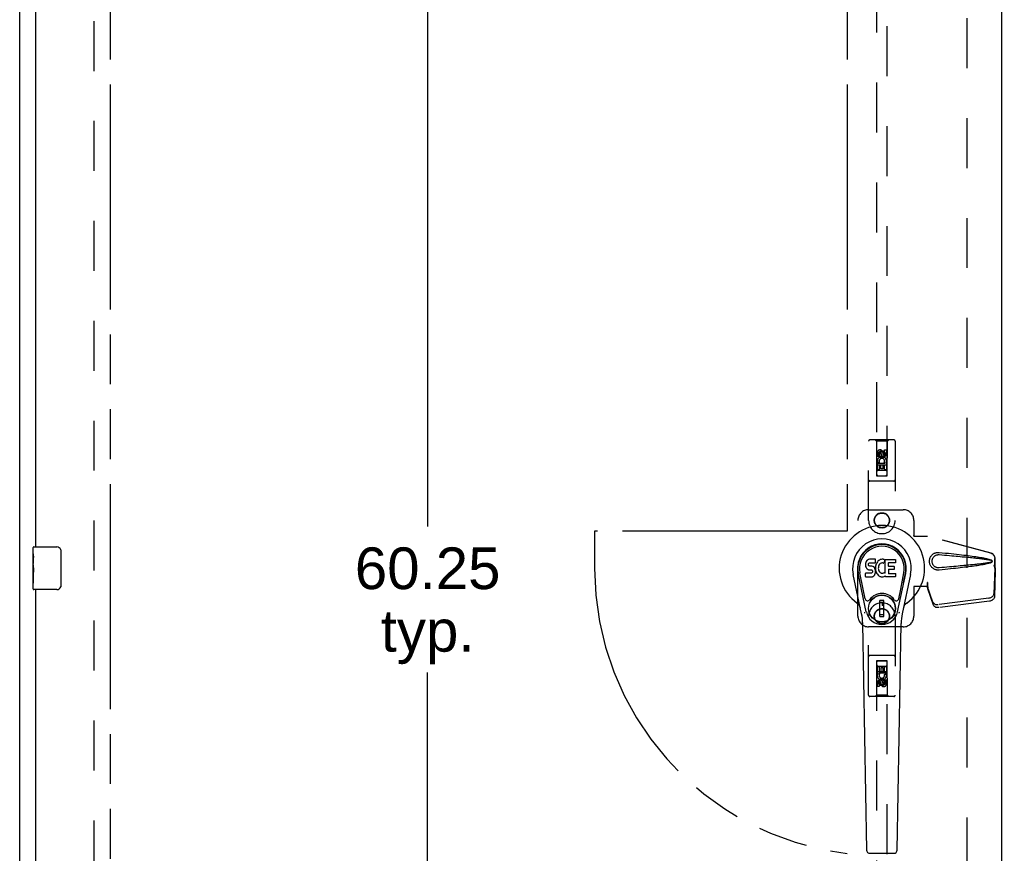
# Model space of a CAD drawing. Header units: inches. Extents: x 0 to 213, y 0 to 138.
# Tile 6 of 16: x 44 to 67, y 64 to 84. Entities that reach past the tile are written whole.
import ezdxf

# ---------------------------------------------------------------- set-up
doc = ezdxf.new("R2010")
doc.units = ezdxf.units.IN
doc.header["$LTSCALE"] = 11.73
doc.header["$MEASUREMENT"] = 0
doc.linetypes.add('HIDDEN', pattern=[0.2, 0.1, -0.1])
doc.linetypes.add('PHANTOM', pattern=[0.8, 0.45, -0.05, 0.1, -0.05, 0.1, -0.05])
doc.layers.get('0').update_dxf_attribs({"linetype": 'CONTINUOUS'})
for name, color, linetype in [('02___PRT_ALL_AXES', 7, 'CONTINUOUS'), ('AVAILABLE_DOOR_SPACE', 7, 'CONTINUOUS'), ('DEFAULT_2', 8, 'HIDDEN'), ('DIMENSIONS', 7, 'CONTINUOUS')]:
    doc.layers.add(name, color=color, linetype=linetype)
doc.styles.get("Standard").update_dxf_attribs({"font": 'arial.ttf'})
doc.dimstyles.new('DIMSTYLE_2', dxfattribs={"dimtxt": 0.978545, "dimasz": 1.254545, "dimexe": 0.09, "dimexo": 0.07, "dimgap": 0.039, "dimtad": 0, "dimtih": 1, "dimtoh": 1, "dimzin": 4, "dimdsep": 46, "dimtxsty": 'Standard', "dimblk": '_FILLED', "dimblk1": '_FILLED', "dimblk2": '_FILLED', "dimcen": 0.09, "dimazin": 1, "dimtfac": 1, "dimtdec": 3, "dimtofl": 0, "dimtmove": 0, "dimatfit": 3, "dimldrblk": '_FILLED', "dimfxl": 1, "dimtolj": 1, "dimtzin": 4, "dimarcsym": 0})
doc.dimstyles.get("Standard").update_dxf_attribs({"dimtxt": 1.066364, "dimasz": 1.254545, "dimexe": 0.09, "dimexo": 0.07, "dimgap": 0.09, "dimtad": 0, "dimtih": 1, "dimtoh": 1, "dimdec": 3, "dimzin": 4, "dimdsep": 46, "dimtxsty": 'Standard', "dimblk": '_FILLED', "dimblk1": '_FILLED', "dimblk2": '_FILLED', "dimcen": 0.09, "dimadec": 3, "dimazin": 1, "dimtp": 0.001, "dimtm": 0.001, "dimtfac": 1, "dimtdec": 3, "dimtofl": 0, "dimtmove": 0, "dimatfit": 3, "dimldrblk": '_FILLED', "dimfxl": 1, "dimtolj": 1, "dimtzin": 4, "dimarcsym": 0})

# ---------------------------------------------------------------- blocks, each defined once
blk = doc.blocks.new('_FILLED')
at = {"color": 0, "linetype": 'ByBlock'}
blk.add_solid([(0, 0), (-1, 0.2), (-1, -0.2)], dxfattribs=at)
blk = doc.blocks.new('*D13')
at = {"layer": 'DIMENSIONS', "color": 2, "linetype": 'Continuous'}
for p, q in [((68.589, 89.327), (66.08, 89.327)), ((72.214, 89.327), (74.496, 89.327))]:
    blk.add_line(p, q, dxfattribs=at)
at = {"layer": 'DIMENSIONS', "color": 2, "linetype": 'Continuous', "xscale": 1.2545454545, "yscale": 1.2545454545, "zscale": 1.2545454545}
blk.add_blockref('_FILLED', (68.589, 89.327), dxfattribs=at)
at = {"layer": 'DIMENSIONS', "color": 2, "linetype": 'Continuous', "xscale": 1.2545454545, "yscale": 1.2545454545, "zscale": 1.2545454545, "rotation": 180}
blk.add_blockref('_FILLED', (72.214, 89.327), dxfattribs=at)
at = {"layer": 'DIMENSIONS', "color": 2, "linetype": 'Continuous', "insert": (74.986, 89.817), "char_height": 0.9785, "width": 2.65917, "attachment_point": 1, "line_spacing_factor": 0.9}
blk.add_mtext('3.63', dxfattribs=at)
blk = doc.blocks.new('*D14')
at = {"layer": 'DIMENSIONS', "color": 2, "linetype": 'Continuous'}
for p, q in [((63.089, 87.461), (61.055, 87.461)), ((66.714, 87.461), (69.223, 87.461))]:
    blk.add_line(p, q, dxfattribs=at)
at = {"layer": 'DIMENSIONS', "color": 2, "linetype": 'Continuous', "xscale": 1.2545454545, "yscale": 1.2545454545, "zscale": 1.2545454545}
blk.add_blockref('_FILLED', (63.089, 87.461), dxfattribs=at)
at = {"layer": 'DIMENSIONS', "color": 2, "linetype": 'Continuous', "xscale": 1.2545454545, "yscale": 1.2545454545, "zscale": 1.2545454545, "rotation": 180}
blk.add_blockref('_FILLED', (66.714, 87.461), dxfattribs=at)
at = {"layer": 'DIMENSIONS', "color": 2, "linetype": 'Continuous', "insert": (60.566, 87.951), "char_height": 0.9785, "width": 2.65917, "attachment_point": 3, "line_spacing_factor": 0.9}
blk.add_mtext('3.63', dxfattribs=at)
blk = doc.blocks.new('*D19')
at = {"layer": 'DIMENSIONS', "color": 2, "linetype": 'Continuous'}
for p, q in [((53.233, 100.939), (53.233, 71.793)), ((53.233, 40.689), (53.233, 68.368))]:
    blk.add_line(p, q, dxfattribs=at)
at = {"layer": 'DIMENSIONS', "color": 2, "linetype": 'Continuous', "xscale": 1.2545454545, "yscale": 1.2545454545, "zscale": 1.2545454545}
for p, rotation in [((53.233, 100.939), 90), ((53.233, 40.689), 270)]:
    blk.add_blockref('_FILLED', p, dxfattribs=dict(at, rotation=rotation))
at = {"layer": 'DIMENSIONS', "color": 2, "linetype": 'Continuous', "insert": (53.233, 71.303), "char_height": 0.9785, "width": 3.41945, "attachment_point": 2, "line_spacing_factor": 0.9}
blk.add_mtext('60.25\\Ptyp.', dxfattribs=at)

msp = doc.modelspace()

# ---------------------------------------------------------------- linework, layer by layer
at = {"color": 3, "linetype": 'Continuous'}
for p, q in [((43.652, 32.918), (43.652, 104.71)), ((66.714, 101.96), (66.714, 39.668)), ((44.027, 71.314), (44.027, 96.564)), ((44.027, 45.064), (44.027, 70.314))]:
    msp.add_line(p, q, dxfattribs=at)
at = {"color": 7, "linetype": 'Continuous'}
for p, q in [((43.967, 71.153), (43.967, 71.299)), ((43.982, 71.314), (44.522, 71.314)), ((44.621, 71.214), (44.621, 70.414)), ((63.545, 70.994), (63.532, 70.974)), ((63.554, 71.002), (63.545, 70.994)), ((63.563, 71.008), (63.554, 71.002)), ((63.585, 71.018), (63.563, 71.008)), ((63.608, 71.025), (63.585, 71.018)), ((63.748, 71.025), (63.608, 71.025)), ((63.75, 70.983), (63.748, 71.025)), ((63.826, 70.995), (63.809, 70.98)), ((63.844, 71.008), (63.826, 70.995)), ((63.864, 71.017), (63.844, 71.008)), ((63.886, 71.022), (63.864, 71.017)), ((63.908, 71.024), (63.886, 71.022)), ((63.931, 71.024), (63.908, 71.024)), ((63.942, 71.022), (63.931, 71.024)), ((63.952, 71.019), (63.942, 71.022)), ((63.973, 71.001), (63.946, 70.933)), ((63.971, 71.006), (63.952, 71.019)), ((63.981, 70.698), (63.981, 71.023)), ((63.981, 71.023), (64.218, 71.023)), ((64.223, 71.019), (64.223, 70.945)), ((43.967, 70.896), (43.967, 70.929)), ((63.517, 70.928), (63.515, 70.905)), ((63.515, 70.905), (63.516, 70.881)), ((63.516, 70.881), (63.52, 70.857)), ((63.522, 70.952), (63.517, 70.928)), ((63.52, 70.857), (63.529, 70.835)), ((63.532, 70.974), (63.522, 70.952)), ((63.529, 70.835), (63.541, 70.815)), ((63.541, 70.815), (63.558, 70.798)), ((63.558, 70.798), (63.578, 70.784)), ((63.578, 70.784), (63.589, 70.78)), ((63.587, 70.908), (63.589, 70.923)), ((63.587, 70.893), (63.587, 70.908)), ((63.587, 70.885), (63.587, 70.893)), ((63.59, 70.878), (63.587, 70.885)), ((63.589, 70.923), (63.592, 70.93)), ((63.589, 70.78), (63.6, 70.778)), ((63.594, 70.872), (63.59, 70.878)), ((63.592, 70.93), (63.598, 70.935)), ((63.6, 70.868), (63.594, 70.872)), ((63.598, 70.935), (63.612, 70.939)), ((63.615, 70.864), (63.6, 70.868)), ((63.6, 70.778), (63.648, 70.778)), ((63.612, 70.939), (63.627, 70.94)), ((63.639, 70.865), (63.615, 70.864)), ((63.627, 70.94), (63.74, 70.94)), ((63.663, 70.863), (63.639, 70.865)), ((63.648, 70.778), (63.655, 70.777)), ((63.655, 70.777), (63.662, 70.775)), ((63.662, 70.775), (63.668, 70.77)), ((63.686, 70.858), (63.663, 70.863)), ((63.668, 70.77), (63.673, 70.764)), ((63.673, 70.764), (63.68, 70.751)), ((63.697, 70.853), (63.686, 70.858)), ((63.707, 70.847), (63.697, 70.853)), ((63.724, 70.83), (63.707, 70.847)), ((63.737, 70.81), (63.724, 70.83)), ((63.747, 70.788), (63.737, 70.81)), ((63.74, 70.94), (63.746, 70.941)), ((63.746, 70.941), (63.748, 70.946)), ((63.753, 70.764), (63.747, 70.788)), ((63.748, 70.946), (63.749, 70.959)), ((63.752, 70.861), (63.748, 70.817)), ((63.748, 70.817), (63.749, 70.795)), ((63.749, 70.959), (63.75, 70.983)), ((63.749, 70.795), (63.752, 70.773)), ((63.756, 70.883), (63.752, 70.861)), ((63.752, 70.773), (63.756, 70.751)), ((63.755, 70.741), (63.753, 70.764)), ((63.762, 70.905), (63.756, 70.883)), ((63.771, 70.925), (63.762, 70.905)), ((63.782, 70.945), (63.771, 70.925)), ((63.795, 70.963), (63.782, 70.945)), ((63.809, 70.98), (63.795, 70.963)), ((63.818, 70.833), (63.817, 70.806)), ((63.817, 70.806), (63.818, 70.793)), ((63.821, 70.86), (63.818, 70.833)), ((63.818, 70.793), (63.821, 70.78)), ((63.825, 70.872), (63.821, 70.86)), ((63.821, 70.78), (63.832, 70.755)), ((63.831, 70.884), (63.825, 70.872)), ((63.845, 70.907), (63.831, 70.884)), ((63.853, 70.918), (63.845, 70.907)), ((63.864, 70.925), (63.853, 70.918)), ((63.889, 70.936), (63.864, 70.925)), ((63.901, 70.939), (63.889, 70.936)), ((63.915, 70.939), (63.901, 70.939)), ((63.928, 70.936), (63.915, 70.939)), ((63.94, 70.931), (63.928, 70.936)), ((64.051, 70.936), (64.051, 70.868)), ((64.053, 70.777), (64.053, 70.7)), ((64.218, 70.94), (64.056, 70.94)), ((64.056, 70.864), (64.187, 70.864)), ((64.187, 70.782), (64.057, 70.782)), ((64.192, 70.859), (64.192, 70.786)), ((43.967, 70.699), (43.967, 70.73)), ((63.425, 69.744), (63.228, 70.67)), ((63.536, 69.792), (63.343, 70.695)), ((63.391, 70.469), (63.347, 70.696)), ((63.459, 70.322), (63.384, 70.703)), ((63.518, 70.619), (63.518, 70.694)), ((63.582, 70.699), (63.522, 70.698)), ((63.523, 70.614), (63.667, 70.614)), ((63.643, 70.699), (63.582, 70.699)), ((63.658, 70.7), (63.643, 70.699)), ((63.664, 70.704), (63.658, 70.7)), ((63.67, 70.709), (63.664, 70.704)), ((63.667, 70.614), (63.679, 70.616)), ((63.679, 70.721), (63.67, 70.709)), ((63.682, 70.728), (63.679, 70.721)), ((63.679, 70.616), (63.69, 70.62)), ((63.68, 70.751), (63.682, 70.735)), ((63.682, 70.735), (63.682, 70.728)), ((63.69, 70.62), (63.71, 70.633)), ((63.71, 70.633), (63.727, 70.65)), ((63.727, 70.65), (63.733, 70.66)), ((63.733, 70.66), (63.739, 70.671)), ((63.739, 70.671), (63.747, 70.693)), ((63.747, 70.693), (63.754, 70.717)), ((63.754, 70.717), (63.755, 70.741)), ((63.756, 70.751), (63.763, 70.73)), ((63.763, 70.73), (63.785, 70.691)), ((63.785, 70.691), (63.797, 70.672)), ((63.797, 70.672), (63.812, 70.655)), ((63.812, 70.655), (63.828, 70.64)), ((63.828, 70.64), (63.846, 70.627)), ((63.832, 70.755), (63.845, 70.732)), ((63.845, 70.732), (63.854, 70.722)), ((63.846, 70.627), (63.856, 70.622)), ((63.854, 70.722), (63.864, 70.713)), ((63.856, 70.622), (63.866, 70.618)), ((63.864, 70.713), (63.875, 70.706)), ((63.866, 70.618), (63.888, 70.612)), ((63.875, 70.706), (63.887, 70.701)), ((63.887, 70.701), (63.901, 70.698)), ((63.888, 70.612), (63.91, 70.61)), ((63.901, 70.698), (63.914, 70.698)), ((63.91, 70.61), (63.932, 70.613)), ((63.914, 70.698), (63.927, 70.7)), ((63.927, 70.7), (63.94, 70.704)), ((63.932, 70.613), (63.954, 70.62)), ((63.94, 70.704), (63.952, 70.709)), ((63.952, 70.709), (63.963, 70.717)), ((63.954, 70.62), (63.972, 70.631)), ((63.969, 70.716), (63.981, 70.698)), ((63.972, 70.631), (63.973, 70.631)), ((63.983, 70.631), (63.973, 70.631)), ((63.983, 70.619), (63.983, 70.631)), ((64.219, 70.614), (63.988, 70.614)), ((64.057, 70.695), (64.219, 70.695)), ((64.223, 70.691), (64.223, 70.619)), ((64.267, 69.792), (64.46, 70.695)), ((64.344, 70.322), (64.419, 70.703)), ((64.575, 70.67), (64.378, 69.744)), ((64.412, 70.469), (64.456, 70.696)), ((43.967, 70.329), (43.967, 70.468)), ((44.522, 70.314), (43.982, 70.314)), ((63.507, 70.097), (63.459, 70.322)), ((64.296, 70.097), (64.344, 70.322)), ((63.856, 69.683), (63.856, 70.057)), ((63.947, 70.057), (63.856, 70.057)), ((63.856, 70.017), (63.947, 70.017)), ((63.907, 70.017), (63.907, 69.938)), ((63.947, 69.938), (63.907, 69.938)), ((63.947, 69.683), (63.947, 70.057)), ((63.947, 69.722), (63.856, 69.722)), ((63.856, 69.683), (63.947, 69.683)), ((63.544, 64.198), (63.451, 69.519)), ((64.259, 64.198), (64.352, 69.519)), ((63.622, 64.121), (64.181, 64.121))]:
    msp.add_line(p, q, dxfattribs=at)
for points in [[(44.615, 71.25), (44.617, 71.245), (44.618, 71.239), (44.62, 71.233), (44.621, 71.227), (44.621, 71.22), (44.621, 71.214)], [(44.621, 70.414), (44.621, 70.408), (44.621, 70.402), (44.62, 70.395), (44.618, 70.389), (44.617, 70.384), (44.615, 70.378)], [(63.503, 69.761), (63.502, 69.767), (63.5, 69.772), (63.499, 69.778), (63.497, 69.783)], [(64.306, 69.783), (64.305, 69.778), (64.303, 69.772), (64.302, 69.767), (64.3, 69.761)]]:
    msp.add_lwpolyline(points, dxfattribs=at)
for radius in [0.317, 0.313]:
    msp.add_circle((63.902, 69.87), radius, dxfattribs=at)
for centre, radius, start, end in [((63.902, 70.814), 1.004, 305.5066, 234.4934), ((63.902, 70.814), 0.689, 347.9703, 192.0297), ((43.982, 71.299), 0.015, 90, 180), ((44.522, 71.214), 0.1, 21.1999, 90), ((63.902, 70.814), 0.571, 347.9703, 192.0297), ((63.902, 70.804), 0.527, 348.9402, 191.0594), ((63.968, 71.003), 0.00448, 339.0016, 51.8729), ((64.218, 71.019), 0.00448, 0, 90), ((63.942, 70.935), 0.00448, 246.1578, 339.0016), ((64.056, 70.936), 0.00448, 90, 180), ((64.056, 70.868), 0.00448, 180, 270), ((64.057, 70.777), 0.00448, 90, 180), ((64.187, 70.859), 0.00448, 0, 90), ((64.187, 70.786), 0.00448, 270, 360), ((64.218, 70.945), 0.00448, 270, 360), ((63.522, 70.694), 0.00448, 90, 180.0119), ((63.523, 70.619), 0.00483, 180, 270), ((63.966, 70.713), 0.00448, 34.0893, 127.3444), ((63.988, 70.619), 0.00448, 180, 270), ((64.057, 70.7), 0.00448, 180, 270), ((64.219, 70.691), 0.00448, 0, 90), ((64.219, 70.619), 0.00448, 270, 360), ((43.982, 70.329), 0.015, 180, 270), ((44.522, 70.414), 0.1, 270, 338.7946), ((63.565, 70.109), 0.0591, 192.0297, 324.5763), ((63.902, 69.87), 0.354, 35.4237, 144.5763), ((64.238, 70.109), 0.0591, 215.4237, 347.9703), ((63.204, 69.837), 0.197, 12.0297, 54.4934), ((64.599, 69.837), 0.197, 125.5066, 167.9703), ((62.27, 69.498), 1.181, 1, 12.0297), ((63.902, 69.87), 0.374, 192.0297, 347.9703), ((65.533, 69.498), 1.181, 167.9703, 179), ((63.622, 64.2), 0.0787, 181, 270), ((64.181, 64.2), 0.0787, 270, 359)]:
    msp.add_arc(centre, radius, start, end, dxfattribs=at)
msp.add_ellipse((63.902, 70.804), major_axis=(0, 0.565), ratio=0.999848, start_param=-1.76365, end_param=1.76365, dxfattribs=at)
at = {"layer": '02___PRT_ALL_AXES', "color": 8, "linetype": 'HIDDEN'}
for p, q in [((63.922, 73.543), (63.922, 73.497)), ((63.966, 73.501), (63.966, 73.593)), ((63.966, 73.593), (64.008, 73.593)), ((64.008, 73.593), (64.008, 73.501)), ((63.795, 73.437), (63.795, 73.529)), ((63.837, 73.437), (63.795, 73.437)), ((63.837, 73.529), (63.837, 73.437)), ((63.881, 73.501), (63.881, 73.529)), ((63.795, 73.124), (63.795, 73.281)), ((63.795, 73.281), (63.973, 73.281)), ((63.837, 73.124), (63.795, 73.124)), ((63.843, 73.305), (63.804, 73.288)), ((63.837, 73.238), (63.837, 73.124)), ((63.88, 73.238), (63.837, 73.238)), ((63.88, 73.146), (63.88, 73.238)), ((63.922, 73.146), (63.88, 73.146)), ((63.922, 73.238), (63.922, 73.146)), ((63.966, 73.238), (63.922, 73.238)), ((63.973, 73.281), (63.954, 73.294)), ((63.966, 73.124), (63.966, 73.238)), ((64.008, 73.124), (63.966, 73.124)), ((63.998, 73.284), (63.996, 73.281)), ((63.996, 73.281), (64.008, 73.281)), ((64.008, 73.281), (64.008, 73.124)), ((63.795, 68.348), (63.795, 68.504)), ((63.795, 68.504), (63.837, 68.504)), ((63.837, 68.504), (63.837, 68.39)), ((63.881, 68.39), (63.881, 68.482)), ((63.881, 68.482), (63.923, 68.482)), ((63.923, 68.482), (63.923, 68.39)), ((63.966, 68.39), (63.966, 68.504)), ((63.966, 68.504), (64.008, 68.504)), ((64.008, 68.504), (64.008, 68.348)), ((63.807, 68.348), (63.795, 68.348)), ((63.806, 68.344), (63.807, 68.348)), ((63.831, 68.348), (63.849, 68.335)), ((64.008, 68.348), (63.831, 68.348)), ((63.837, 68.39), (63.881, 68.39)), ((63.923, 68.39), (63.966, 68.39)), ((63.96, 68.323), (63.999, 68.34)), ((63.795, 68.035), (63.795, 68.127)), ((63.837, 68.035), (63.795, 68.035)), ((63.837, 68.127), (63.837, 68.035)), ((63.881, 68.085), (63.881, 68.131)), ((63.922, 68.127), (63.922, 68.099)), ((63.966, 68.099), (63.966, 68.191)), ((63.966, 68.191), (64.008, 68.191)), ((64.008, 68.191), (64.008, 68.099))]:
    msp.add_line(p, q, dxfattribs=at)
at = {"layer": '02___PRT_ALL_AXES', "color": 7, "linetype": 'Continuous'}
for p, q in [((43.967, 71.153), (43.967, 71.299)), ((43.967, 70.896), (43.967, 71.153)), ((43.972, 71.097), (43.967, 71.097)), ((43.974, 70.929), (43.974, 71.066)), ((43.967, 70.929), (43.974, 70.929)), ((43.967, 70.329), (43.967, 70.893)), ((43.968, 70.866), (43.967, 70.866)), ((43.968, 70.868), (43.97, 70.846)), ((43.967, 70.735), (43.972, 70.735)), ((43.967, 70.699), (43.974, 70.699)), ((43.967, 70.636), (43.974, 70.636)), ((43.974, 70.468), (43.974, 70.699)), ((43.967, 70.468), (43.974, 70.468))]:
    msp.add_line(p, q, dxfattribs=at)
for points in [[(43.967, 71.153), (43.967, 71.15), (43.967, 71.145), (43.968, 71.14), (43.969, 71.126)], [(43.969, 71.126), (43.97, 71.119), (43.971, 71.111), (43.972, 71.102)], [(43.972, 71.102), (43.973, 71.093), (43.973, 71.084), (43.973, 71.075), (43.974, 71.066)], [(43.967, 70.896), (43.967, 70.887), (43.967, 70.878), (43.968, 70.868)], [(43.97, 70.846), (43.971, 70.835), (43.972, 70.823), (43.972, 70.81), (43.973, 70.798), (43.973, 70.785), (43.974, 70.772), (43.973, 70.759), (43.973, 70.746), (43.972, 70.734), (43.972, 70.722), (43.971, 70.71)]]:
    msp.add_lwpolyline(points, dxfattribs=at)
at = {"layer": '02___PRT_ALL_AXES', "color": 8, "linetype": 'HIDDEN'}
for centre, radius in [((63.902, 73.487), 0.085), ((63.902, 71.939), 0.172), ((63.902, 69.689), 0.172), ((63.902, 68.142), 0.085)]:
    msp.add_circle(centre, radius, dxfattribs=at)
for centre, radius, start, end in [((63.859, 73.529), 0.0644, 12.2995, 180.0775), ((63.859, 73.529), 0.0219, 359.9011, 180), ((63.902, 73.33), 0.107, 334.2636, 203.4027), ((63.902, 73.33), 0.0639, 324.8895, 203.4026), ((63.945, 73.501), 0.0635, 180, 360), ((63.944, 73.501), 0.0219, 190.307, 360), ((63.901, 68.298), 0.107, 154.2636, 23.4027), ((63.901, 68.298), 0.0639, 144.8895, 23.4026), ((63.858, 68.127), 0.0635, 0, 180), ((63.859, 68.127), 0.0219, 10.307, 180), ((63.944, 68.099), 0.0644, 192.2995, 0.0775), ((63.944, 68.099), 0.0219, 179.9011, 360)]:
    msp.add_arc(centre, radius, start, end, dxfattribs=at)
at = {"layer": '02___PRT_ALL_AXES', "color": 7, "linetype": 'Continuous'}
msp.add_ellipse((44.23, 70.73), major_axis=(0.263, 0), ratio=0.432808, start_param=-3.141593, end_param=-2.961605, dxfattribs=at)
at = {"layer": 'AVAILABLE_DOOR_SPACE', "color": 4, "linetype": 'PHANTOM'}
for p, q in [((45.777, 100.939), (45.777, 40.689)), ((63.089, 100.939), (63.089, 71.689)), ((57.152, 71.689), (57.152, 70.814)), ((63.089, 71.689), (57.152, 71.689))]:
    msp.add_line(p, q, dxfattribs=at)
msp.add_arc((63.902, 70.814), 6.75, 180, 263.0865, dxfattribs=at)
at = {"layer": 'DEFAULT_2', "color": 8, "linetype": 'HIDDEN'}
for p, q in [((45.402, 40.262), (45.402, 101.366)), ((65.902, 40.329), (65.902, 101.299)), ((63.777, 100.987), (63.777, 72.985)), ((64.027, 72.985), (64.027, 100.987)), ((63.589, 71.939), (63.589, 73.797)), ((64.184, 73.827), (63.619, 73.827)), ((63.772, 73.797), (63.742, 73.827)), ((63.772, 73.797), (63.775, 72.987)), ((64.032, 73.797), (63.772, 73.797)), ((64.028, 72.987), (64.032, 73.797)), ((64.032, 73.797), (64.062, 73.827)), ((64.214, 73.797), (64.214, 71.939)), ((63.902, 73.558), (63.839, 73.522)), ((63.902, 73.547), (63.849, 73.517)), ((63.902, 73.558), (63.902, 73.547)), ((63.964, 73.522), (63.902, 73.558)), ((63.954, 73.517), (63.902, 73.547)), ((63.839, 73.522), (63.839, 73.45)), ((63.839, 73.522), (63.849, 73.517)), ((63.839, 73.45), (63.849, 73.456)), ((63.839, 73.45), (63.902, 73.414)), ((63.849, 73.517), (63.849, 73.456)), ((63.849, 73.456), (63.902, 73.426)), ((63.902, 73.426), (63.954, 73.456)), ((63.902, 73.414), (63.964, 73.45)), ((63.902, 73.414), (63.902, 73.426)), ((63.964, 73.522), (63.954, 73.517)), ((63.954, 73.456), (63.954, 73.517)), ((63.964, 73.45), (63.954, 73.456)), ((63.964, 73.45), (63.964, 73.522)), ((64.029, 73.237), (63.774, 73.237)), ((63.987, 73.112), (63.817, 73.112)), ((64.184, 72.862), (63.619, 72.862)), ((63.775, 72.987), (64.028, 72.987)), ((63.777, 72.988), (64.027, 72.988)), ((63.777, 72.985), (64.027, 72.985)), ((63.589, 72.189), (64.402, 72.189)), ((63.339, 69.689), (63.339, 71.939)), ((64.652, 71.939), (64.652, 71.586)), ((64.649, 71.569), (64.652, 71.586)), ((64.649, 71.569), (64.97, 71.569)), ((64.656, 71.569), (64.652, 71.586)), ((66.459, 71.167), (64.962, 71.569)), ((66.467, 71.167), (64.97, 71.569)), ((66.552, 70.816), (66.552, 71.046)), ((66.559, 70.816), (66.559, 71.046)), ((66.53, 70.898), (66.552, 70.816)), ((66.551, 70.828), (66.532, 70.213)), ((66.538, 70.898), (66.559, 70.816)), ((66.551, 70.828), (66.564, 70.757)), ((66.559, 70.816), (66.552, 70.816)), ((66.553, 70.844), (66.562, 70.787)), ((66.562, 70.787), (66.563, 70.777)), ((66.563, 70.777), (66.564, 70.766)), ((66.564, 70.766), (66.564, 70.757)), ((66.564, 70.757), (66.545, 70.141)), ((64.649, 70.389), (64.652, 70.372)), ((64.97, 70.389), (64.649, 70.389)), ((64.656, 70.389), (64.652, 70.372)), ((64.652, 70.372), (64.652, 69.689)), ((64.962, 70.477), (64.962, 70.389)), ((64.97, 70.477), (64.962, 70.477)), ((64.982, 70.331), (64.968, 70.402)), ((65.1, 70.019), (64.968, 70.402)), ((64.97, 70.477), (64.97, 70.389)), ((64.977, 70.362), (64.982, 70.331)), ((65.114, 69.947), (64.982, 70.331)), ((66.414, 70.113), (65.227, 69.961)), ((66.428, 70.042), (65.24, 69.89)), ((63.589, 67.832), (63.589, 69.689)), ((64.214, 69.689), (64.214, 67.832)), ((64.402, 69.439), (63.589, 69.439)), ((64.184, 68.767), (63.619, 68.767)), ((63.775, 68.642), (63.772, 67.832)), ((63.775, 68.642), (64.028, 68.642)), ((63.777, 68.643), (63.777, 40.642)), ((64.027, 68.643), (63.777, 68.643)), ((64.027, 68.64), (63.777, 68.64)), ((63.817, 68.517), (63.987, 68.517)), ((64.027, 40.642), (64.027, 68.643)), ((64.032, 67.832), (64.028, 68.642)), ((63.774, 68.392), (64.029, 68.392)), ((63.902, 68.214), (63.839, 68.178)), ((63.839, 68.178), (63.839, 68.106)), ((63.839, 68.178), (63.849, 68.172)), ((63.839, 68.106), (63.849, 68.112)), ((63.839, 68.106), (63.902, 68.07)), ((63.902, 68.202), (63.849, 68.172)), ((63.849, 68.172), (63.849, 68.112)), ((63.849, 68.112), (63.902, 68.081)), ((63.902, 68.214), (63.902, 68.202)), ((63.964, 68.178), (63.902, 68.214)), ((63.954, 68.172), (63.902, 68.202)), ((63.902, 68.081), (63.954, 68.112)), ((63.902, 68.07), (63.964, 68.106)), ((63.902, 68.07), (63.902, 68.081)), ((63.964, 68.178), (63.954, 68.172)), ((63.954, 68.112), (63.954, 68.172)), ((63.964, 68.106), (63.954, 68.112)), ((63.964, 68.106), (63.964, 68.178)), ((64.184, 67.802), (63.619, 67.802)), ((63.772, 67.832), (63.742, 67.802)), ((64.032, 67.832), (63.772, 67.832)), ((64.032, 67.832), (64.062, 67.802))]:
    msp.add_line(p, q, dxfattribs=at)
for points in [[(65.245, 70.771), (65.233, 70.77), (65.22, 70.77), (65.207, 70.771), (65.194, 70.772), (65.181, 70.775), (65.169, 70.778), (65.156, 70.782), (65.144, 70.787), (65.133, 70.792), (65.121, 70.798), (65.11, 70.806), (65.098, 70.814), (65.087, 70.824), (65.076, 70.835), (65.065, 70.847), (65.054, 70.862), (65.045, 70.877), (65.037, 70.893), (65.031, 70.909), (65.025, 70.926), (65.022, 70.944), (65.02, 70.961), (65.019, 70.978), (65.02, 70.995), (65.022, 71.013), (65.025, 71.03), (65.03, 71.047), (65.036, 71.064), (65.044, 71.08), (65.054, 71.095), (65.064, 71.109), (65.075, 71.122), (65.086, 71.133), (65.097, 71.143), (65.109, 71.152), (65.12, 71.159), (65.132, 71.166), (65.144, 71.171), (65.156, 71.176), (65.168, 71.18), (65.181, 71.183), (65.194, 71.186), (65.206, 71.187)], [(65.245, 70.825), (65.236, 70.824), (65.227, 70.824), (65.217, 70.825), (65.208, 70.826), (65.199, 70.828), (65.19, 70.83), (65.181, 70.833), (65.172, 70.837), (65.164, 70.841), (65.155, 70.846), (65.147, 70.851), (65.139, 70.857), (65.131, 70.864), (65.123, 70.872), (65.115, 70.881), (65.108, 70.891), (65.101, 70.902), (65.095, 70.913), (65.091, 70.925), (65.087, 70.936), (65.084, 70.947), (65.083, 70.957), (65.081, 70.968), (65.081, 70.978), (65.081, 70.989), (65.082, 70.999), (65.084, 71.01), (65.087, 71.021), (65.09, 71.032), (65.094, 71.043), (65.1, 71.054), (65.106, 71.065), (65.114, 71.075), (65.122, 71.085), (65.13, 71.093), (65.138, 71.1), (65.146, 71.107), (65.155, 71.112), (65.163, 71.117), (65.171, 71.121), (65.18, 71.124), (65.189, 71.128), (65.198, 71.13), (65.208, 71.132), (65.217, 71.133), (65.227, 71.134), (65.236, 71.134), (65.245, 71.134)], [(65.206, 71.187), (65.219, 71.188), (65.232, 71.188), (65.245, 71.187)], [(65.245, 71.187), (65.321, 71.179), (65.394, 71.172), (65.463, 71.165), (65.53, 71.158), (65.594, 71.151), (65.656, 71.144), (65.715, 71.138), (65.771, 71.131), (65.826, 71.125), (65.878, 71.118), (65.928, 71.112), (65.975, 71.106), (66.021, 71.1), (66.065, 71.094), (66.107, 71.088), (66.147, 71.082), (66.186, 71.076), (66.223, 71.07), (66.258, 71.064), (66.292, 71.058), (66.324, 71.051), (66.355, 71.045), (66.385, 71.038), (66.412, 71.031), (66.439, 71.023), (66.464, 71.014)], [(65.245, 71.134), (65.309, 71.128), (65.37, 71.123), (65.429, 71.118), (65.486, 71.113), (65.541, 71.108), (65.594, 71.104), (65.644, 71.099), (65.693, 71.095), (65.74, 71.091), (65.785, 71.086), (65.828, 71.082), (65.869, 71.079), (65.909, 71.075), (65.947, 71.071), (65.983, 71.068), (66.017, 71.064), (66.05, 71.061), (66.081, 71.057), (66.111, 71.054), (66.14, 71.051), (66.169, 71.048), (66.196, 71.045), (66.223, 71.041), (66.25, 71.038), (66.277, 71.035), (66.304, 71.031), (66.331, 71.027), (66.357, 71.023), (66.384, 71.019), (66.411, 71.014), (66.437, 71.009), (66.464, 71.003)], [(66.459, 71.167), (66.472, 71.162), (66.485, 71.157), (66.496, 71.15), (66.507, 71.142), (66.517, 71.132), (66.526, 71.122), (66.534, 71.111), (66.54, 71.099), (66.545, 71.086), (66.549, 71.073), (66.551, 71.06), (66.552, 71.046)], [(66.464, 71.014), (66.47, 71.011), (66.475, 71.007), (66.48, 71.002), (66.483, 70.997), (66.486, 70.991), (66.487, 70.986), (66.488, 70.979), (66.488, 70.973), (66.486, 70.967), (66.483, 70.961), (66.48, 70.956), (66.475, 70.951), (66.47, 70.947), (66.464, 70.944)], [(66.464, 71.003), (66.469, 71.001), (66.473, 70.999), (66.477, 70.996), (66.48, 70.992), (66.483, 70.988), (66.484, 70.983), (66.484, 70.979), (66.484, 70.974), (66.482, 70.97), (66.48, 70.966), (66.477, 70.962), (66.473, 70.959), (66.469, 70.957), (66.464, 70.955)], [(66.559, 71.046), (66.559, 71.06), (66.556, 71.073), (66.553, 71.086), (66.548, 71.099), (66.541, 71.111), (66.534, 71.122), (66.525, 71.132), (66.515, 71.142), (66.504, 71.15), (66.492, 71.157), (66.48, 71.162), (66.467, 71.167)], [(66.464, 70.955), (66.438, 70.949), (66.411, 70.944), (66.384, 70.939), (66.358, 70.935), (66.331, 70.931), (66.304, 70.927), (66.277, 70.923), (66.251, 70.92), (66.224, 70.917), (66.197, 70.914), (66.169, 70.91), (66.141, 70.907), (66.112, 70.904), (66.082, 70.901), (66.051, 70.897), (66.018, 70.894), (65.983, 70.891), (65.947, 70.887), (65.91, 70.883), (65.87, 70.88), (65.829, 70.876), (65.786, 70.872), (65.741, 70.868), (65.694, 70.863), (65.645, 70.859), (65.594, 70.854), (65.541, 70.85), (65.486, 70.845), (65.429, 70.84), (65.37, 70.835), (65.309, 70.83), (65.245, 70.825)], [(66.464, 70.944), (66.441, 70.936), (66.417, 70.929), (66.392, 70.922), (66.365, 70.916), (66.337, 70.91), (66.308, 70.904), (66.278, 70.898), (66.246, 70.892), (66.213, 70.887), (66.178, 70.881), (66.142, 70.875), (66.105, 70.87), (66.066, 70.864), (66.025, 70.859), (65.983, 70.853), (65.939, 70.847), (65.893, 70.842), (65.845, 70.836), (65.795, 70.83), (65.743, 70.824), (65.689, 70.818), (65.633, 70.811), (65.575, 70.805), (65.514, 70.799), (65.451, 70.792), (65.385, 70.785), (65.317, 70.778), (65.245, 70.771)], [(66.53, 70.898), (66.535, 70.878), (66.541, 70.859), (66.546, 70.84), (66.551, 70.822), (66.557, 70.804), (66.562, 70.787)], [(66.538, 70.898), (66.54, 70.888), (66.543, 70.879), (66.545, 70.87), (66.548, 70.861), (66.551, 70.852), (66.553, 70.844)], [(66.553, 70.844), (66.553, 70.841), (66.553, 70.838), (66.552, 70.835), (66.552, 70.833), (66.551, 70.83), (66.551, 70.828)], [(64.962, 70.477), (64.964, 70.456), (64.967, 70.436), (64.97, 70.417), (64.972, 70.398), (64.977, 70.362)], [(64.969, 70.418), (64.969, 70.413), (64.968, 70.41), (64.968, 70.407), (64.968, 70.405), (64.968, 70.402)], [(64.97, 70.477), (64.969, 70.466), (64.969, 70.436)], [(64.976, 70.37), (64.975, 70.38), (64.973, 70.398), (64.971, 70.414), (64.97, 70.428), (64.969, 70.441), (64.969, 70.449)], [(64.969, 70.436), (64.969, 70.427), (64.969, 70.418)], [(66.414, 70.113), (66.43, 70.116), (66.445, 70.12), (66.459, 70.125), (66.473, 70.132), (66.485, 70.14), (66.497, 70.148), (66.507, 70.158), (66.515, 70.168), (66.522, 70.179), (66.527, 70.19), (66.53, 70.201), (66.532, 70.213)], [(66.545, 70.141), (66.544, 70.13), (66.541, 70.119), (66.536, 70.108), (66.529, 70.097), (66.52, 70.087), (66.51, 70.077), (66.499, 70.069), (66.486, 70.061), (66.473, 70.054), (66.458, 70.049), (66.443, 70.045), (66.428, 70.042)], [(65.1, 70.019), (65.104, 70.009), (65.11, 70), (65.117, 69.992), (65.126, 69.984), (65.135, 69.977), (65.146, 69.972), (65.158, 69.967), (65.171, 69.963), (65.185, 69.961), (65.198, 69.96), (65.212, 69.96), (65.227, 69.961)], [(65.24, 69.89), (65.226, 69.889), (65.212, 69.889), (65.198, 69.89), (65.185, 69.892), (65.172, 69.896), (65.16, 69.9), (65.149, 69.906), (65.139, 69.913), (65.131, 69.92), (65.123, 69.929), (65.118, 69.938), (65.114, 69.947)]]:
    msp.add_lwpolyline(points, dxfattribs=at)
for centre, radius in [((63.902, 73.487), 0.0845), ((63.902, 71.939), 0.18), ((63.902, 69.689), 0.18), ((63.902, 68.142), 0.0845)]:
    msp.add_circle(centre, radius, dxfattribs=at)
for centre, radius, start, end in [((63.619, 73.797), 0.03, 90, 180), ((64.184, 73.797), 0.03, 0, 90), ((63.817, 73.072), 0.04, 90, 180), ((63.987, 73.072), 0.04, 0, 90), ((63.619, 72.892), 0.03, 180, 270), ((63.817, 73.027), 0.04, 180, 270), ((63.987, 73.027), 0.04, 270, 360), ((64.184, 72.892), 0.03, 270, 360), ((63.589, 71.939), 0.25, 90, 180), ((64.402, 71.939), 0.25, 0, 90), ((63.902, 71.939), 0.312, 180, 360), ((63.902, 69.689), 0.312, 0, 180), ((63.589, 69.689), 0.25, 180, 270), ((64.402, 69.689), 0.25, 270, 360), ((63.619, 68.737), 0.03, 90, 180), ((64.184, 68.737), 0.03, 0, 90), ((63.817, 68.602), 0.04, 90, 180), ((63.817, 68.557), 0.04, 180, 270), ((63.987, 68.602), 0.04, 0, 90), ((63.987, 68.557), 0.04, 270, 360), ((63.619, 67.832), 0.03, 180, 270), ((64.184, 67.832), 0.03, 270, 360)]:
    msp.add_arc(centre, radius, start, end, dxfattribs=at)

# ---------------------------------------------------------------- dimensions: what is measured, and where the dimension line sits
at = {"layer": 'DIMENSIONS', "color": 2, "linetype": 'Continuous'}
dim = msp.add_linear_dim(base=(66.714078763, 87.461432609), p1=(63.089078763, 71.689038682), p2=(66.714078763, 101.940038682), dimstyle='DIMSTYLE_2', dxfattribs=at)
dim.commit()
dim.dimension.update_dxf_attribs({"geometry": '*D14', "text_midpoint": (59.234908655, 87.455976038), "dimtype": 160})
dim = msp.add_linear_dim(base=(53.233, 40.689), p1=(63.089, 100.939), p2=(63.089, 40.689), angle=270, text='<>\\Ptyp.', dimstyle='DIMSTYLE_2', dxfattribs=at)
dim.commit()
dim.dimension.update_dxf_attribs({"geometry": '*D19', "text_midpoint": (53.233, 70.08), "dimtype": 160})
dim = msp.add_linear_dim(base=(68.589078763, 89.327348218), p1=(72.214078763, 100.939038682), p2=(68.589078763, 39.688038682), angle=180, dimstyle='DIMSTYLE_2', dxfattribs=at)
dim.commit()
dim.dimension.update_dxf_attribs({"geometry": '*D13', "text_midpoint": (76.313850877, 89.321887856), "dimtype": 160})

# ---------------------------------------------------------------- leaders
at = {"layer": 'DIMENSIONS', "color": 2, "linetype": 'Continuous', "annotation_type": 0, "has_hookline": 1, "hookline_direction": 1, "text_width": 7.492}
msp.add_leader([(72.357, 71.121), (73.341, 74.334), (74.202, 74.334)], dimstyle='Standard', override={"dimtad": 0}, dxfattribs=at)

doc.saveas('drawing.dxf')
